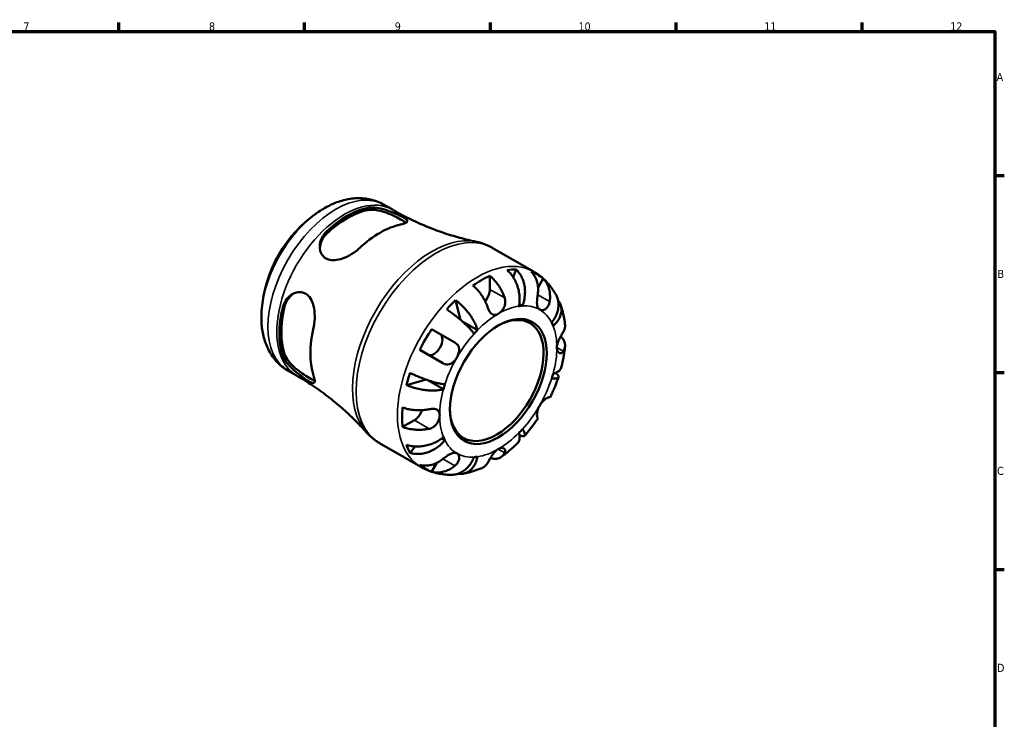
# Model space of a CAD drawing. Header units: millimetres. Extents: x 0 to 907, y 0 to 594.
# Tile 4 of 4: x 453 to 825, y 315 to 578. Entities that reach past the tile are written whole.
import ezdxf

# ---------------------------------------------------------------- set-up
doc = ezdxf.new("R2010")
doc.units = ezdxf.units.MM
for name, color, linetype, lineweight in [('Border (ANSI)', 7, 'Continuous', 70), ('Visible (ANSI)', 7, 'Continuous', 50), ('Visible Narrow (ANSI)', 7, 'Continuous', 35)]:
    doc.layers.add(name, color=color, linetype=linetype, lineweight=lineweight)
doc.styles.add('Note Text (ANSI)', font='tahoma.ttf')

# ---------------------------------------------------------------- blocks, each defined once
blk = doc.blocks.new('Borders Default Border')
at = {"layer": 'Border (ANSI)'}
for p, q in [((490.58, 574), (490.58, 577.45)), ((560.67, 574), (560.67, 577.45)), ((630.75, 574), (630.75, 577.45)), ((700.83, 574), (700.83, 577.45)), ((770.92, 574), (770.92, 577.45)), ((821, 519.75), (824.45, 519.75)), ((821, 445.5), (824.45, 445.5)), ((821, 371.25), (824.45, 371.25))]:
    blk.add_line(p, q, dxfattribs=at)
at = {"layer": 'Border (ANSI)', "flags": 128}
blk.add_lwpolyline([(20, 20), (20, 574), (821, 574), (821, 20), (20, 20)], dxfattribs=at)
at = {"layer": 'Border (ANSI)', "attachment_point": 7, "style": 'Note Text (ANSI)'}
for s, insert, char_height in [('7', (454.6, 574.4), 3.05), ('8', (524.63, 574.33), 3.05), ('9', (594.7, 574.34), 3.05), ('10', (663.96, 574.34), 3.048), ('11', (734.04, 574.4), 3.048), ('12', (804.13, 574.4), 3.048), ('A', (821.63, 555.35), 3.05), ('B', (821.99, 481.1), 3.05), ('C', (821.8, 406.8), 3.05), ('D', (821.81, 332.6), 3.05)]:
    blk.add_mtext(s, dxfattribs=dict(at, insert=insert, char_height=char_height))

msp = doc.modelspace()

# ---------------------------------------------------------------- linework, layer by layer
at = {"layer": 'Visible (ANSI)'}
for p, q in [((590.485, 508.759), (593.8, 506.845)), ((631.414, 492.49), (647.016, 483.483)), ((640.435, 484.345), (639.297, 481.458)), ((630.539, 481.914), (630.539, 476.785)), ((650.623, 480.86), (648.718, 477.56)), ((617.598, 472.748), (619.512, 465.306)), ((642.826, 470.589), (641.652, 471.267)), ((625.922, 461.455), (620.037, 464.852)), ((608.59, 461.789), (617.341, 456.737)), ((612.841, 448.942), (604.09, 453.995)), ((554.36, 446.189), (557.675, 444.275)), ((606.505, 442.777), (599.103, 440.714)), ((613.045, 439.152), (607.161, 442.549)), ((653.091, 436.096), (653.249, 436.005)), ((602.078, 427.489), (597.635, 424.924)), ((648.749, 428.211), (648.591, 428.302)), ((613.587, 419.946), (612.413, 420.623)), ((588.914, 418.878), (604.516, 409.87)), ((602.41, 417.568), (600.478, 415.138)), ((610.496, 411.358), (608.59, 408.058))]:
    msp.add_line(p, q, dxfattribs=at)
msp.add_arc((593.555, 465.273), 49.198, 124.07672, 175.92328, dxfattribs=at)
for centre, major_axis, start_param, end_param in [((576.754, 474.974), (18.065, 31.29), 0.4760371, 1.0947592), ((576.754, 474.974), (17.562, 30.419), 0.4668719, 1.1039244), ((589.128, 467.829), (-18.56, -32.147), 3.6261414, 4.2278403), ((627.357, 445.758), (21.136, 36.609), 0.3325614, 0.4528367), ((627.357, 445.758), (21.136, 36.609), 6.1765316, 6.3898391), ((627.357, 445.758), (21.136, 36.609), 0.6787444, 0.8920519), ((627.357, 474.948), (-2.25, -3.897), 1.2311585, 2.3561945), ((627.357, 445.758), (21.136, 36.609), 1.1179596, 1.2382349), ((576.754, 474.974), (18.065, 31.29), 2.0468334, 2.6655556), ((576.754, 474.974), (17.562, 30.419), 2.0376683, 2.6747207), ((633.12, 442.431), (12.5, 21.651), 2.3730532, 7.0517248), ((633.721, 442.084), (15.625, 27.063), 0.3606936, 0.4247045), ((633.721, 442.084), (15.625, 27.063), 5.8584808, 5.9224917), ((589.128, 467.829), (-18.56, -32.147), 5.1969377, 5.7986366), ((627.357, 445.758), (21.136, 36.609), 1.4641426, 1.6774501), ((633.721, 442.084), (-15.625, -27.063), 4.2876844, 4.3516954), ((609.482, 456.078), (2.25, 3.897), 3.1415927, 6.2831853), ((627.357, 445.758), (21.136, 36.609), 1.9033577, 2.0236331), ((633.721, 442.084), (15.625, 27.063), 5.0730826, 5.1370935), ((633.721, 442.084), (-15.625, -27.063), 5.0730826, 5.1370935), ((627.357, 445.758), (21.136, 36.609), 2.2495407, 2.4628482), ((602.078, 431.163), (-2.25, -3.897), 0.7853982, 1.9104341), ((633.721, 442.084), (15.625, 27.063), 4.2876844, 4.3516954), ((633.721, 442.084), (-15.625, -27.063), 5.8584808, 5.9224917), ((627.357, 445.758), (-21.136, -36.609), 5.8303486, 5.9506239), ((633.721, 442.084), (-15.625, -27.063), 0.3606936, 0.4247045), ((627.357, 445.758), (-21.136, -36.609), 6.1765316, 6.3898391)]:
    msp.add_ellipse(centre, major_axis=major_axis, ratio=0.5773503, start_param=start_param, end_param=end_param, dxfattribs=at)
msp.add_ellipse((633.721, 442.084), major_axis=(12.925, 22.387), ratio=0.5773503, dxfattribs=at)
for points, knots in [([(590.485, 508.759), (588.943, 509.65), (587.266, 510.301), (583.837, 511.096), (582.088, 511.242), (578.647, 511.112), (576.953, 510.837), (573.66, 509.959), (572.058, 509.355), (568.952, 507.88), (567.446, 507.008), (565.99, 506.023)], [5.49778714, 5.49778714, 5.49778714, 5.49778714, 5.67199084, 5.67199084, 5.84619453, 5.84619453, 6.02039822, 6.02039822, 6.19460191, 6.19460191, 6.36880561, 6.36880561, 6.36880561, 6.36880561]), ([(584.532, 507.564), (584.842, 507.629), (585.174, 507.672), (586.451, 507.754), (587.497, 507.664), (589.754, 507.232), (590.972, 506.879), (593.089, 506.131), (593.986, 505.771), (595.5, 505.115), (596.121, 504.828), (597.254, 504.272), (597.747, 504.012), (598.69, 503.459), (599.06, 503.191), (599.535, 502.647), (599.534, 502.391), (599.039, 501.929), (598.576, 501.719), (597.604, 501.432), (597.273, 501.348), (596.906, 501.267)], [-3.0826184, -3.0826184, -3.0826184, -3.0826184, -2.9440353, -2.9440353, -2.5774876, -2.5774876, -2.1926617, -2.1926617, -1.9015744, -1.9015744, -1.6716373, -1.6716373, -1.4352538, -1.4352538, -1.1208186, -1.1208186, -0.7154614, -0.7154614, -0.3359745, -0.3359745, -0.1721285, -0.1721285, -0.1721285, -0.1721285]), ([(584.532, 506.701), (585.344, 506.861), (586.362, 506.872), (588.571, 506.577), (589.762, 506.274), (591.921, 505.558), (593.042, 505.107), (595.142, 504.144), (596.122, 503.634), (597.691, 502.728), (598.355, 502.289), (598.809, 501.897), (598.825, 501.883), (598.841, 501.869)], [1.3355002, 1.3355002, 1.3355002, 1.3355002, 1.6984402, 1.6984402, 2.0613801, 2.0613801, 2.3942485, 2.3942485, 2.7271169, 2.7271169, 3.0599853, 3.0599853, 3.072371, 3.072371, 3.072371, 3.072371]), ([(593.8, 506.845), (595.854, 505.66), (597.947, 504.541), (602.177, 502.456), (604.314, 501.489), (608.596, 499.715), (610.741, 498.908), (615.005, 497.456), (617.123, 496.811), (621.299, 495.678), (623.356, 495.19), (625.369, 494.777)], [5.49778714, 5.49778714, 5.49778714, 5.49778714, 5.53569553, 5.53569553, 5.57360391, 5.57360391, 5.61151229, 5.61151229, 5.64942067, 5.64942067, 5.68732905, 5.68732905, 5.68732905, 5.68732905]), ([(581.35, 492.286), (580.963, 491.924), (580.544, 491.571), (579.1, 490.464), (577.985, 489.771), (575.741, 488.67), (574.612, 488.248), (572.528, 487.786), (571.568, 487.708), (570.01, 487.901), (569.395, 488.087), (568.322, 488.667), (567.873, 489.044), (567.052, 490.073), (566.741, 490.754), (566.345, 492.457), (566.365, 493.509), (566.86, 495.602), (567.351, 496.643), (568.334, 497.926), (568.641, 498.266), (568.976, 498.583)], [-3.1118075, -3.1118075, -3.1118075, -3.1118075, -2.9389058, -2.9389058, -2.5509472, -2.5509472, -2.1848779, -2.1848779, -1.8629448, -1.8629448, -1.6240034, -1.6240034, -1.3952847, -1.3952847, -1.1098375, -1.1098375, -0.735491, -0.735491, -0.3488465, -0.3488465, -0.1988962, -0.1988962, -0.1988962, -0.1988962]), ([(566.431, 492.419), (566.489, 493.245), (566.691, 494.109), (567.482, 495.971), (568.163, 496.941), (568.976, 497.72)], [0.74204921, 0.74204921, 0.74204921, 0.74204921, 1.02867671, 1.02867671, 1.39161666, 1.39161666, 1.39161666, 1.39161666]), ([(631.414, 492.49), (631.038, 492.707), (630.655, 492.912), (629.877, 493.296), (629.481, 493.475), (628.681, 493.806), (628.275, 493.959), (627.456, 494.238), (627.043, 494.364), (626.21, 494.59), (625.79, 494.69), (625.369, 494.777)], [5.49778714, 5.49778714, 5.49778714, 5.49778714, 5.53569553, 5.53569553, 5.57360391, 5.57360391, 5.61151229, 5.61151229, 5.64942067, 5.64942067, 5.68732905, 5.68732905, 5.68732905, 5.68732905]), ([(641.519, 470.46), (641.643, 471.084), (641.73, 471.793), (641.785, 473.249), (641.753, 473.995), (641.605, 475.364), (641.474, 476.112), (641.103, 477.584), (640.861, 478.307), (640.341, 479.587), (640.014, 480.262), (639.273, 481.528), (638.859, 482.119), (638.058, 483.104), (637.599, 483.59), (637.115, 484.016)], [5.0161165, 5.0161165, 5.0161165, 5.0161165, 5.2257877, 5.2257877, 5.4354588, 5.4354588, 5.6443437, 5.6443437, 5.8532286, 5.8532286, 6.0615671, 6.0615671, 6.2699056, 6.2699056, 6.472482, 6.472482, 6.472482, 6.472482]), ([(640.435, 484.345), (640.892, 483.916), (641.31, 483.426), (642.016, 482.432), (642.366, 481.834), (642.953, 480.553), (643.191, 479.87), (643.533, 478.572), (643.667, 477.838), (643.809, 476.344), (643.817, 475.583), (643.731, 474.191), (643.629, 473.432), (643.302, 471.949), (643.077, 471.226), (642.826, 470.589)], [0.2134337, 0.2134337, 0.2134337, 0.2134337, 0.41601, 0.41601, 0.6243485, 0.6243485, 0.832687, 0.832687, 1.0415719, 1.0415719, 1.2504568, 1.2504568, 1.4601279, 1.4601279, 1.6697991, 1.6697991, 1.6697991, 1.6697991]), ([(648.591, 474.779), (648.676, 475.307), (648.731, 475.863), (648.764, 477.133), (648.712, 477.842), (648.51, 479.098), (648.342, 479.76), (647.874, 481.004), (647.575, 481.586), (646.944, 482.557), (646.558, 483.036), (646.123, 483.458)], [5.50227189, 5.50227189, 5.50227189, 5.50227189, 5.66172607, 5.66172607, 5.87111315, 5.87111315, 6.07951382, 6.07951382, 6.28791448, 6.28791448, 6.49007585, 6.49007585, 6.49007585, 6.49007585]), ([(655.492, 474.736), (655.104, 475.436), (654.681, 476.121), (653.76, 477.454), (653.263, 478.102), (652.196, 479.346), (651.626, 479.943), (650.417, 481.075), (649.778, 481.61), (648.439, 482.605), (647.74, 483.065), (647.016, 483.483)], [5.16365593, 5.16365593, 5.16365593, 5.16365593, 5.23048217, 5.23048217, 5.29730842, 5.29730842, 5.36413466, 5.36413466, 5.4309609, 5.4309609, 5.49778714, 5.49778714, 5.49778714, 5.49778714]), ([(630.539, 481.914), (631.048, 481.5), (631.545, 481.032), (632.438, 480.087), (632.915, 479.522), (633.804, 478.32), (634.217, 477.682), (634.912, 476.475), (635.258, 475.795), (635.783, 474.58), (635.983, 474.05), (636.148, 473.546)], [0.21343841, 0.21343841, 0.21343841, 0.21343841, 0.41559978, 0.41559978, 0.62400044, 0.62400044, 0.8324011, 0.8324011, 1.04178819, 1.04178819, 1.20124236, 1.20124236, 1.20124236, 1.20124236]), ([(650.623, 480.86), (651.058, 480.438), (651.444, 479.959), (652.075, 478.988), (652.374, 478.406), (652.842, 477.162), (653.01, 476.5), (653.212, 475.244), (653.264, 474.535), (653.231, 473.265), (653.176, 472.709), (653.091, 472.181)], [0.21343841, 0.21343841, 0.21343841, 0.21343841, 0.41559978, 0.41559978, 0.62400044, 0.62400044, 0.8324011, 0.8324011, 1.04178819, 1.04178819, 1.20124236, 1.20124236, 1.20124236, 1.20124236]), ([(552.418, 469.905), (552.517, 470.32), (552.646, 470.723), (553.214, 472.14), (553.815, 473.052), (555.317, 474.57), (556.232, 475.16), (557.938, 475.732), (558.698, 475.824), (560.024, 475.658), (560.583, 475.471), (561.631, 474.859), (562.102, 474.436), (563.052, 473.232), (563.47, 472.396), (564.179, 470.291), (564.4, 468.969), (564.553, 466.365), (564.502, 465.083), (564.265, 463.337), (564.173, 462.826), (564.059, 462.337)], [-3.0826184, -3.0826184, -3.0826184, -3.0826184, -2.9440353, -2.9440353, -2.5774876, -2.5774876, -2.1926617, -2.1926617, -1.9015744, -1.9015744, -1.6716373, -1.6716373, -1.4352538, -1.4352538, -1.1208186, -1.1208186, -0.7154614, -0.7154614, -0.3359745, -0.3359745, -0.1721285, -0.1721285, -0.1721285, -0.1721285]), ([(629.784, 469.872), (629.619, 470.376), (629.419, 470.906), (628.894, 472.121), (628.549, 472.801), (627.853, 474.008), (627.441, 474.645), (626.551, 475.848), (626.074, 476.413), (625.181, 477.358), (624.684, 477.826), (624.175, 478.24)], [5.50227189, 5.50227189, 5.50227189, 5.50227189, 5.66172607, 5.66172607, 5.87111315, 5.87111315, 6.07951382, 6.07951382, 6.28791448, 6.28791448, 6.49007585, 6.49007585, 6.49007585, 6.49007585]), ([(553.166, 470.337), (553.434, 471.429), (553.933, 472.504), (555.15, 474.121), (555.798, 474.727), (556.484, 475.191)], [1.33550259, 1.33550259, 1.33550259, 1.33550259, 1.69844254, 1.69844254, 1.98507004, 1.98507004, 1.98507004, 1.98507004]), ([(617.598, 472.748), (618.134, 472.352), (618.672, 471.912), (619.659, 471.034), (620.199, 470.515), (621.238, 469.421), (621.737, 468.847), (622.606, 467.768), (623.056, 467.165), (623.875, 465.951), (624.245, 465.341), (624.85, 464.236), (625.14, 463.639), (625.615, 462.489), (625.798, 461.936), (625.922, 461.455)], [0.2134337, 0.2134337, 0.2134337, 0.2134337, 0.41601, 0.41601, 0.6243485, 0.6243485, 0.832687, 0.832687, 1.0415719, 1.0415719, 1.2504568, 1.2504568, 1.4601279, 1.4601279, 1.6697991, 1.6697991, 1.6697991, 1.6697991]), ([(636.148, 473.546), (636.217, 473.336), (636.271, 473.12), (636.349, 472.681), (636.372, 472.46), (636.387, 471.956), (636.37, 471.674), (636.25, 470.889), (636.092, 470.4), (635.62, 469.438), (635.301, 468.984), (634.56, 468.178), (634.142, 467.842), (633.721, 467.599)], [-0.72877811, -0.72877811, -0.72877811, -0.72877811, -0.65864576, -0.65864576, -0.58948737, -0.58948737, -0.50282865, -0.50282865, -0.34782332, -0.34782332, -0.17870564, -0.17870564, 0, 0, 0, 0]), ([(649.346, 469.147), (649.175, 469.245), (649.025, 469.377), (648.759, 469.714), (648.648, 469.922), (648.445, 470.485), (648.375, 470.862), (648.311, 471.683), (648.313, 472.115), (648.355, 472.884), (648.384, 473.206), (648.454, 473.841), (648.495, 474.152), (648.557, 474.566), (648.574, 474.673), (648.591, 474.779)], [0, 0, 0, 0, 0.10230486, 0.10230486, 0.2116531, 0.2116531, 0.35868741, 0.35868741, 0.49861539, 0.49861539, 0.59613895, 0.59613895, 0.69034298, 0.69034298, 0.72355027, 0.72355027, 0.72355027, 0.72355027]), ([(653.091, 472.181), (653.07, 472.047), (653.044, 471.916), (652.944, 471.496), (652.852, 471.217), (652.615, 470.676), (652.469, 470.418), (652.063, 469.857), (651.787, 469.587), (651.128, 469.136), (650.746, 468.992), (649.998, 468.907), (649.643, 468.975), (649.346, 469.147)], [-0.72474413, -0.72474413, -0.72474413, -0.72474413, -0.68292689, -0.68292689, -0.58946764, -0.58946764, -0.49014387, -0.49014387, -0.34933517, -0.34933517, -0.17856496, -0.17856496, 0, 0, 0, 0]), ([(653.855, 464.222), (654.28, 464.757), (654.697, 465.37), (655.398, 466.637), (655.683, 467.29), (656.092, 468.496), (656.254, 469.159), (656.428, 470.47), (656.441, 471.119), (656.346, 472.275), (656.23, 472.887), (655.896, 473.917), (655.706, 474.348), (655.492, 474.736)], [5.0161165, 5.0161165, 5.0161165, 5.0161165, 5.2257877, 5.2257877, 5.4354588, 5.4354588, 5.6443437, 5.6443437, 5.8532286, 5.8532286, 6.0615671, 6.0615671, 6.2233863, 6.2233863, 6.2233863, 6.2233863]), ([(656.259, 472.637), (656.396, 472.467), (656.519, 472.295), (656.9, 471.703), (657.135, 471.216), (657.448, 470.197), (657.526, 469.665), (657.547, 468.674), (657.491, 468.122), (657.221, 467.021), (657.008, 466.471), (656.502, 465.48), (656.162, 464.948), (655.348, 463.93), (654.874, 463.445), (654.396, 463.026)], [0.3319439, 0.3319439, 0.3319439, 0.3319439, 0.41601, 0.41601, 0.6243485, 0.6243485, 0.832687, 0.832687, 1.0415719, 1.0415719, 1.2504568, 1.2504568, 1.4601279, 1.4601279, 1.6697991, 1.6697991, 1.6697991, 1.6697991]), ([(544.482, 468.771), (544.357, 467.017), (544.355, 465.277), (544.631, 461.849), (544.909, 460.16), (545.795, 456.869), (546.404, 455.265), (548.011, 452.22), (549.012, 450.778), (551.415, 448.206), (552.818, 447.079), (554.36, 446.189)], [1.48517603, 1.48517603, 1.48517603, 1.48517603, 1.65937972, 1.65937972, 1.83358341, 1.83358341, 2.00778711, 2.00778711, 2.1819908, 2.1819908, 2.35619449, 2.35619449, 2.35619449, 2.35619449]), ([(624.615, 460.076), (624.365, 460.422), (624.042, 460.829), (623.296, 461.692), (622.872, 462.149), (622.033, 463.006), (621.54, 463.486), (620.491, 464.457), (619.935, 464.948), (618.887, 465.838), (618.299, 466.318), (617.106, 467.25), (616.503, 467.701), (615.42, 468.478), (614.842, 468.876), (614.279, 469.244)], [5.0161165, 5.0161165, 5.0161165, 5.0161165, 5.2257877, 5.2257877, 5.4354588, 5.4354588, 5.6443437, 5.6443437, 5.8532286, 5.8532286, 6.0615671, 6.0615671, 6.2699056, 6.2699056, 6.472482, 6.472482, 6.472482, 6.472482]), ([(633.721, 467.599), (633.425, 467.428), (633.131, 467.306), (632.498, 467.152), (632.168, 467.148), (631.573, 467.302), (631.31, 467.446), (630.852, 467.843), (630.658, 468.076), (630.367, 468.525), (630.262, 468.714), (630.077, 469.097), (629.995, 469.289), (629.872, 469.614), (629.827, 469.742), (629.784, 469.872)], [0, 0, 0, 0, 0.1255823, 0.1255823, 0.27758688, 0.27758688, 0.41565829, 0.41565829, 0.53558864, 0.53558864, 0.6106285, 0.6106285, 0.67830711, 0.67830711, 0.7205994, 0.7205994, 0.7205994, 0.7205994]), ([(658.909, 463.417), (658.855, 463.932), (658.79, 464.445), (658.637, 465.468), (658.548, 465.978), (658.347, 466.993), (658.235, 467.499), (657.984, 468.504), (657.846, 469.005), (657.542, 469.999), (657.377, 470.493), (657.198, 470.984)], [4.82599837, 4.82599837, 4.82599837, 4.82599837, 4.87035092, 4.87035092, 4.91470347, 4.91470347, 4.95905602, 4.95905602, 5.00340857, 5.00340857, 5.04776112, 5.04776112, 5.04776112, 5.04776112]), ([(655.818, 454.842), (655.818, 455.169), (655.856, 455.516), (656.01, 456.274), (656.133, 456.681), (656.488, 457.627), (656.737, 458.155), (657.171, 458.984), (657.345, 459.294), (657.643, 459.807), (657.768, 460.015), (658.009, 460.411), (658.124, 460.596), (658.234, 460.771), (658.24, 460.78), (658.245, 460.788)], [-3.12621297, -3.12621297, -3.12621297, -3.12621297, -3.00592131, -3.00592131, -2.87295675, -2.87295675, -2.69789372, -2.69789372, -2.58338701, -2.58338701, -2.49547573, -2.49547573, -2.40310236, -2.40310236, -2.39831682, -2.39831682, -2.39831682, -2.39831682]), ([(658.245, 460.788), (658.434, 461.088), (658.594, 461.411), (658.858, 462.17), (658.928, 462.61), (658.93, 463.144), (658.923, 463.279), (658.908, 463.417)], [5.50227189, 5.50227189, 5.50227189, 5.50227189, 5.66172607, 5.66172607, 5.87111315, 5.87111315, 5.93939248, 5.93939248, 5.93939248, 5.93939248]), ([(617.341, 456.737), (617.446, 456.676), (617.547, 456.612), (617.861, 456.39), (618.056, 456.217), (618.407, 455.821), (618.557, 455.597), (618.839, 455.008), (618.935, 454.631), (618.997, 453.742), (618.93, 453.229), (618.63, 452.164), (618.393, 451.62), (618.096, 451.105)], [-0.72474413, -0.72474413, -0.72474413, -0.72474413, -0.68292689, -0.68292689, -0.58946764, -0.58946764, -0.49014387, -0.49014387, -0.34933517, -0.34933517, -0.17856496, -0.17856496, 0, 0, 0, 0]), ([(657.238, 459.099), (657.573, 458.788), (657.857, 458.463), (658.345, 457.781), (658.571, 457.361), (658.864, 456.503), (658.931, 456.065), (658.928, 455.261), (658.858, 454.821), (658.594, 454.062), (658.434, 453.739), (658.245, 453.44)], [0.2406818, 0.2406818, 0.2406818, 0.2406818, 0.41559978, 0.41559978, 0.62400044, 0.62400044, 0.8324011, 0.8324011, 1.04178819, 1.04178819, 1.20124236, 1.20124236, 1.20124236, 1.20124236]), ([(658.245, 453.44), (658.187, 453.347), (658.125, 453.262), (657.952, 453.054), (657.836, 452.948), (657.578, 452.778), (657.435, 452.721), (657.073, 452.666), (656.854, 452.714), (656.414, 452.985), (656.206, 453.238), (655.902, 453.923), (655.818, 454.356), (655.818, 454.842)], [-0.71968867, -0.71968867, -0.71968867, -0.71968867, -0.66913349, -0.66913349, -0.58448293, -0.58448293, -0.49008499, -0.49008499, -0.34765985, -0.34765985, -0.17827673, -0.17827673, 0, 0, 0, 0]), ([(657.475, 447.322), (657.614, 447.854), (657.744, 448.386), (657.989, 449.452), (658.102, 449.985), (658.312, 451.052), (658.409, 451.585), (658.584, 452.652), (658.662, 453.186), (658.801, 454.252), (658.862, 454.785), (658.912, 455.317)], [4.37130058, 4.37130058, 4.37130058, 4.37130058, 4.41625966, 4.41625966, 4.46121874, 4.46121874, 4.50617782, 4.50617782, 4.5511369, 4.5511369, 4.59609598, 4.59609598, 4.59609598, 4.59609598]), ([(564.059, 444.374), (564.179, 443.997), (564.275, 443.652), (564.512, 442.649), (564.555, 442.145), (564.386, 441.545), (564.187, 441.425), (563.545, 441.519), (563.132, 441.694), (562.186, 442.222), (561.718, 442.514), (560.679, 443.207), (560.128, 443.593), (558.826, 444.553), (558.081, 445.133), (556.408, 446.548), (555.507, 447.397), (553.942, 449.153), (553.287, 450.061), (552.667, 451.282), (552.525, 451.617), (552.418, 451.942)], [-3.1118075, -3.1118075, -3.1118075, -3.1118075, -2.9389058, -2.9389058, -2.5509472, -2.5509472, -2.1848779, -2.1848779, -1.8629448, -1.8629448, -1.6240034, -1.6240034, -1.3952847, -1.3952847, -1.1098375, -1.1098375, -0.735491, -0.735491, -0.3488465, -0.3488465, -0.1988962, -0.1988962, -0.1988962, -0.1988962]), ([(564.505, 442.397), (564.485, 442.404), (564.465, 442.411), (563.898, 442.609), (563.187, 442.964), (562.402, 443.417), (561.617, 443.87), (560.686, 444.464), (558.801, 445.801), (557.851, 446.547), (556.151, 448.058), (555.293, 448.938), (553.933, 450.703), (553.434, 451.59), (553.166, 452.374)], [-0.3452541, -0.3452541, -0.3452541, -0.3452541, -0.3328684, -0.3328684, 0, 0, 0, 0.3328684, 0.3328684, 0.6657368, 0.6657368, 1.0286767, 1.0286767, 1.3916167, 1.3916167, 1.3916167, 1.3916167]), ([(618.096, 451.105), (617.925, 450.81), (617.736, 450.526), (617.311, 449.978), (617.075, 449.717), (616.486, 449.178), (616.125, 448.928), (615.382, 448.588), (615.009, 448.494), (614.364, 448.462), (614.1, 448.486), (613.584, 448.602), (613.336, 448.691), (613.009, 448.85), (612.924, 448.894), (612.841, 448.942)], [0, 0, 0, 0, 0.10230486, 0.10230486, 0.2116531, 0.2116531, 0.35868741, 0.35868741, 0.49861539, 0.49861539, 0.59613895, 0.59613895, 0.69034298, 0.69034298, 0.72355027, 0.72355027, 0.72355027, 0.72355027]), ([(654.396, 445.016), (654.874, 445.149), (655.348, 445.323), (656.162, 445.729), (656.502, 445.961), (657.008, 446.425), (657.221, 446.699), (657.406, 447.099), (657.445, 447.211), (657.474, 447.322)], [5.01611651, 5.01611651, 5.01611651, 5.01611651, 5.22578768, 5.22578768, 5.43545884, 5.43545884, 5.64434374, 5.64434374, 5.72182144, 5.72182144, 5.72182144, 5.72182144]), ([(583.911, 422.97), (582.547, 424.506), (581.096, 426.044), (578.027, 429.094), (576.409, 430.606), (573.02, 433.572), (571.248, 435.027), (567.57, 437.848), (565.665, 439.215), (561.744, 441.836), (559.729, 443.089), (557.675, 444.275)], [2.16665258, 2.16665258, 2.16665258, 2.16665258, 2.20456096, 2.20456096, 2.24246935, 2.24246935, 2.28037773, 2.28037773, 2.31828611, 2.31828611, 2.35619449, 2.35619449, 2.35619449, 2.35619449]), ([(600.478, 445.341), (601.078, 445.037), (601.712, 444.736), (602.926, 444.186), (603.618, 443.889), (605.022, 443.322), (605.732, 443.053), (607.027, 442.59), (607.73, 442.354), (609.095, 441.931), (609.757, 441.744), (610.92, 441.446), (611.527, 441.307), (612.647, 441.093), (613.161, 441.017), (613.587, 440.973)], [0.2134337, 0.2134337, 0.2134337, 0.2134337, 0.41601, 0.41601, 0.6243485, 0.6243485, 0.832687, 0.832687, 1.0415719, 1.0415719, 1.2504568, 1.2504568, 1.4601279, 1.4601279, 1.6697991, 1.6697991, 1.6697991, 1.6697991]), ([(653.249, 436.005), (653.494, 436.506), (653.732, 437.01), (654.194, 438.022), (654.419, 438.531), (654.853, 439.553), (655.063, 440.066), (655.469, 441.095), (655.665, 441.612), (656.042, 442.648), (656.223, 443.168), (656.396, 443.689)], [4.0463972, 4.0463972, 4.0463972, 4.0463972, 4.09081898, 4.09081898, 4.13524076, 4.13524076, 4.17966254, 4.17966254, 4.22408432, 4.22408432, 4.2685061, 4.2685061, 4.2685061, 4.2685061]), ([(655.346, 445.34), (655.62, 445.107), (655.863, 444.868), (656.23, 444.419), (656.346, 444.211), (656.441, 443.871), (656.428, 443.709), (656.254, 443.444), (656.092, 443.342), (655.683, 443.205), (655.398, 443.158), (654.697, 443.131), (654.28, 443.151), (653.855, 443.194)], [0.4267756, 0.4267756, 0.4267756, 0.4267756, 0.6243485, 0.6243485, 0.832687, 0.832687, 1.0415719, 1.0415719, 1.2504568, 1.2504568, 1.4601279, 1.4601279, 1.6697991, 1.6697991, 1.6697991, 1.6697991]), ([(613.045, 439.152), (612.567, 439.019), (611.996, 438.901), (610.763, 438.737), (610.101, 438.69), (608.841, 438.661), (608.128, 438.677), (606.667, 438.779), (605.92, 438.867), (604.552, 439.08), (603.804, 439.225), (602.338, 439.578), (601.618, 439.786), (600.365, 440.202), (599.714, 440.448), (599.103, 440.714)], [5.0161165, 5.0161165, 5.0161165, 5.0161165, 5.2257877, 5.2257877, 5.4354588, 5.4354588, 5.6443437, 5.6443437, 5.8532286, 5.8532286, 6.0615671, 6.0615671, 6.2699056, 6.2699056, 6.472482, 6.472482, 6.472482, 6.472482]), ([(649.346, 433.063), (649.516, 433.358), (649.706, 433.641), (650.127, 434.191), (650.36, 434.454), (650.918, 435.01), (651.245, 435.28), (651.847, 435.702), (652.117, 435.855), (652.51, 436.033), (652.649, 436.081), (652.877, 436.131), (652.966, 436.134), (653.054, 436.114), (653.074, 436.106), (653.091, 436.096)], [0, 0, 0, 0, 0.10230486, 0.10230486, 0.2116531, 0.2116531, 0.35868741, 0.35868741, 0.49861539, 0.49861539, 0.59613895, 0.59613895, 0.69034298, 0.69034298, 0.72355027, 0.72355027, 0.72355027, 0.72355027]), ([(597.635, 432.273), (598.249, 432.039), (598.903, 431.843), (600.168, 431.541), (600.895, 431.411), (602.381, 431.242), (603.14, 431.203), (604.533, 431.204), (605.295, 431.245), (606.609, 431.398), (607.168, 431.49), (607.687, 431.599)], [0.21343841, 0.21343841, 0.21343841, 0.21343841, 0.41559978, 0.41559978, 0.62400044, 0.62400044, 0.8324011, 0.8324011, 1.04178819, 1.04178819, 1.20124236, 1.20124236, 1.20124236, 1.20124236]), ([(607.687, 431.599), (607.848, 431.632), (608.007, 431.662), (608.428, 431.726), (608.685, 431.751), (609.207, 431.769), (609.467, 431.758), (610.076, 431.67), (610.394, 431.565), (610.977, 431.211), (611.213, 430.942), (611.542, 430.243), (611.624, 429.811), (611.624, 429.326)], [-0.71968867, -0.71968867, -0.71968867, -0.71968867, -0.66913349, -0.66913349, -0.58448293, -0.58448293, -0.49008499, -0.49008499, -0.34765985, -0.34765985, -0.17827673, -0.17827673, 0, 0, 0, 0]), ([(648.591, 428.302), (648.57, 428.315), (648.549, 428.333), (648.484, 428.41), (648.444, 428.493), (648.376, 428.727), (648.349, 428.88), (648.311, 429.327), (648.313, 429.647), (648.394, 430.455), (648.489, 430.951), (648.814, 432.002), (649.048, 432.547), (649.346, 433.063)], [-0.72474413, -0.72474413, -0.72474413, -0.72474413, -0.68292689, -0.68292689, -0.58946764, -0.58946764, -0.49014387, -0.49014387, -0.34933517, -0.34933517, -0.17856496, -0.17856496, 0, 0, 0, 0]), ([(611.624, 429.326), (611.624, 428.999), (611.586, 428.651), (611.426, 427.897), (611.295, 427.494), (610.881, 426.582), (610.566, 426.093), (609.915, 425.389), (609.629, 425.143), (609.079, 424.776), (608.829, 424.64), (608.297, 424.412), (608.016, 424.323), (607.717, 424.257), (607.702, 424.253), (607.687, 424.25)], [-3.12621297, -3.12621297, -3.12621297, -3.12621297, -3.00592131, -3.00592131, -2.87295675, -2.87295675, -2.69789372, -2.69789372, -2.58338701, -2.58338701, -2.49547573, -2.49547573, -2.40310236, -2.40310236, -2.39831682, -2.39831682, -2.39831682, -2.39831682]), ([(643.668, 421.644), (644.033, 422.054), (644.392, 422.471), (645.102, 423.315), (645.451, 423.743), (646.14, 424.609), (646.479, 425.048), (647.146, 425.935), (647.475, 426.384), (648.12, 427.29), (648.437, 427.749), (648.749, 428.211)], [3.58547553, 3.58547553, 3.58547553, 3.58547553, 3.62989731, 3.62989731, 3.67431909, 3.67431909, 3.71874088, 3.71874088, 3.76316266, 3.76316266, 3.80758444, 3.80758444, 3.80758444, 3.80758444]), ([(607.687, 424.25), (607.168, 424.141), (606.609, 424.049), (605.295, 423.897), (604.533, 423.856), (603.14, 423.854), (602.381, 423.893), (600.895, 424.062), (600.168, 424.193), (598.903, 424.494), (598.249, 424.691), (597.635, 424.924)], [5.50227189, 5.50227189, 5.50227189, 5.50227189, 5.66172607, 5.66172607, 5.87111315, 5.87111315, 6.07951382, 6.07951382, 6.28791448, 6.28791448, 6.49007585, 6.49007585, 6.49007585, 6.49007585]), ([(642.826, 424.092), (643.077, 423.745), (643.302, 423.394), (643.629, 422.773), (643.731, 422.503), (643.817, 422.08), (643.809, 421.889), (643.667, 421.606), (643.533, 421.514), (643.191, 421.426), (642.953, 421.422), (642.381, 421.515), (642.052, 421.607), (641.714, 421.727)], [5.0161165, 5.0161165, 5.0161165, 5.0161165, 5.2257877, 5.2257877, 5.4354588, 5.4354588, 5.6443437, 5.6443437, 5.8532286, 5.8532286, 6.0615671, 6.0615671, 6.25914, 6.25914, 6.25914, 6.25914]), ([(583.911, 422.97), (584.197, 422.649), (584.493, 422.335), (585.105, 421.727), (585.421, 421.432), (586.072, 420.862), (586.407, 420.587), (587.095, 420.06), (587.448, 419.807), (588.169, 419.324), (588.538, 419.095), (588.914, 418.878)], [2.16665258, 2.16665258, 2.16665258, 2.16665258, 2.20456096, 2.20456096, 2.24246935, 2.24246935, 2.28037773, 2.28037773, 2.31828611, 2.31828611, 2.35619449, 2.35619449, 2.35619449, 2.35619449]), ([(599.103, 418.178), (599.714, 417.972), (600.365, 417.817), (601.618, 417.616), (602.338, 417.553), (603.804, 417.544), (604.552, 417.599), (605.92, 417.788), (606.667, 417.941), (608.128, 418.354), (608.841, 418.616), (610.101, 419.172), (610.763, 419.517), (611.996, 420.293), (612.567, 420.723), (613.045, 421.142)], [0.2134337, 0.2134337, 0.2134337, 0.2134337, 0.41601, 0.41601, 0.6243485, 0.6243485, 0.832687, 0.832687, 1.0415719, 1.0415719, 1.2504568, 1.2504568, 1.4601279, 1.4601279, 1.6697991, 1.6697991, 1.6697991, 1.6697991]), ([(613.587, 419.946), (613.161, 419.41), (612.647, 418.853), (611.527, 417.829), (610.92, 417.361), (609.757, 416.591), (609.095, 416.217), (607.73, 415.592), (607.027, 415.342), (605.732, 414.989), (605.022, 414.853), (603.618, 414.722), (602.926, 414.726), (601.712, 414.84), (601.078, 414.957), (600.478, 415.138)], [5.0161165, 5.0161165, 5.0161165, 5.0161165, 5.2257877, 5.2257877, 5.4354588, 5.4354588, 5.6443437, 5.6443437, 5.8532286, 5.8532286, 6.0615671, 6.0615671, 6.2699056, 6.2699056, 6.472482, 6.472482, 6.472482, 6.472482]), ([(641.061, 418.893), (641.143, 418.974), (641.22, 419.064), (641.474, 419.424), (641.605, 419.745), (641.753, 420.415), (641.785, 420.826), (641.73, 421.734), (641.643, 422.232), (641.519, 422.713)], [0.96409418, 0.96409418, 0.96409418, 0.96409418, 1.04157188, 1.04157188, 1.25045677, 1.25045677, 1.46012794, 1.46012794, 1.66979911, 1.66979911, 1.66979911, 1.66979911]), ([(629.784, 411.492), (629.835, 411.59), (629.89, 411.692), (630.045, 411.982), (630.151, 412.177), (630.396, 412.617), (630.536, 412.862), (630.916, 413.5), (631.166, 413.896), (631.765, 414.751), (632.116, 415.193), (632.886, 415.988), (633.3, 416.326), (633.721, 416.568)], [-0.71968867, -0.71968867, -0.71968867, -0.71968867, -0.66913349, -0.66913349, -0.58448293, -0.58448293, -0.49008499, -0.49008499, -0.34765985, -0.34765985, -0.17827673, -0.17827673, 0, 0, 0, 0]), ([(633.721, 416.568), (634.004, 416.732), (634.287, 416.851), (634.859, 417.003), (635.143, 417.025), (635.725, 416.952), (635.992, 416.818), (636.276, 416.481), (636.346, 416.32), (636.389, 416.001), (636.381, 415.853), (636.313, 415.535), (636.25, 415.366), (636.157, 415.185), (636.153, 415.176), (636.148, 415.167)], [-3.12621297, -3.12621297, -3.12621297, -3.12621297, -3.00592131, -3.00592131, -2.87295675, -2.87295675, -2.69789372, -2.69789372, -2.58338701, -2.58338701, -2.49547573, -2.49547573, -2.40310236, -2.40310236, -2.39831682, -2.39831682, -2.39831682, -2.39831682]), ([(634.856, 413.65), (635.292, 413.961), (635.723, 414.279), (636.577, 414.933), (636.999, 415.267), (637.836, 415.952), (638.25, 416.303), (639.069, 417.018), (639.474, 417.383), (640.274, 418.127), (640.67, 418.507), (641.061, 418.893)], [3.25788565, 3.25788565, 3.25788565, 3.25788565, 3.30284473, 3.30284473, 3.34780381, 3.34780381, 3.39276289, 3.39276289, 3.43772197, 3.43772197, 3.48268105, 3.48268105, 3.48268105, 3.48268105]), ([(604.09, 410.656), (604.673, 410.49), (605.281, 410.395), (606.437, 410.334), (607.091, 410.366), (608.403, 410.583), (609.06, 410.768), (610.249, 411.221), (610.889, 411.532), (611.972, 412.195), (612.426, 412.52), (612.841, 412.858)], [0.21343841, 0.21343841, 0.21343841, 0.21343841, 0.41559978, 0.41559978, 0.62400044, 0.62400044, 0.8324011, 0.8324011, 1.04178819, 1.04178819, 1.20124236, 1.20124236, 1.20124236, 1.20124236]), ([(612.841, 412.858), (612.946, 412.943), (613.052, 413.029), (613.401, 413.305), (613.648, 413.494), (614.167, 413.872), (614.436, 414.059), (615.087, 414.478), (615.461, 414.692), (616.262, 415.061), (616.673, 415.188), (617.446, 415.259), (617.798, 415.192), (618.096, 415.02)], [-0.72474413, -0.72474413, -0.72474413, -0.72474413, -0.68292689, -0.68292689, -0.58946764, -0.58946764, -0.49014387, -0.49014387, -0.34933517, -0.34933517, -0.17856496, -0.17856496, 0, 0, 0, 0]), ([(616.329, 406.904), (616.772, 406.912), (617.239, 406.963), (618.299, 407.188), (618.887, 407.394), (619.935, 407.89), (620.491, 408.225), (621.54, 409.032), (622.033, 409.504), (622.872, 410.46), (623.296, 411.034), (624.042, 412.274), (624.365, 412.942), (624.615, 413.578)], [0.4625293, 0.4625293, 0.4625293, 0.4625293, 0.6243485, 0.6243485, 0.832687, 0.832687, 1.0415719, 1.0415719, 1.2504568, 1.2504568, 1.4601279, 1.4601279, 1.6697991, 1.6697991, 1.6697991, 1.6697991]), ([(618.096, 415.02), (618.266, 414.922), (618.417, 414.79), (618.68, 414.455), (618.787, 414.249), (618.96, 413.703), (618.995, 413.347), (618.918, 412.607), (618.813, 412.234), (618.518, 411.611), (618.365, 411.361), (618.007, 410.892), (617.806, 410.673), (617.505, 410.398), (617.424, 410.328), (617.341, 410.26)], [0, 0, 0, 0, 0.10230486, 0.10230486, 0.2116531, 0.2116531, 0.35868741, 0.35868741, 0.49861539, 0.49861539, 0.59613895, 0.59613895, 0.69034298, 0.69034298, 0.72355027, 0.72355027, 0.72355027, 0.72355027]), ([(625.922, 413.708), (625.798, 413.084), (625.615, 412.43), (625.14, 411.216), (624.85, 410.656), (624.245, 409.723), (623.875, 409.263), (623.056, 408.479), (622.606, 408.154), (621.737, 407.677), (621.238, 407.479), (620.199, 407.241), (619.659, 407.2), (618.957, 407.234), (618.746, 407.255), (618.53, 407.288)], [5.0161165, 5.0161165, 5.0161165, 5.0161165, 5.2257877, 5.2257877, 5.4354588, 5.4354588, 5.6443437, 5.6443437, 5.8532286, 5.8532286, 6.0615671, 6.0615671, 6.2699056, 6.2699056, 6.3539718, 6.3539718, 6.3539718, 6.3539718]), ([(636.148, 415.167), (635.983, 414.853), (635.783, 414.554), (635.258, 413.946), (634.912, 413.665), (634.217, 413.26), (633.804, 413.099), (632.915, 412.924), (632.438, 412.91), (631.604, 412.991), (631.18, 413.075), (630.744, 413.209)], [5.50227189, 5.50227189, 5.50227189, 5.50227189, 5.66172607, 5.66172607, 5.87111315, 5.87111315, 6.07951382, 6.07951382, 6.28791448, 6.28791448, 6.46283245, 6.46283245, 6.46283245, 6.46283245]), ([(604.516, 409.87), (605.24, 409.452), (605.988, 409.077), (607.519, 408.415), (608.301, 408.128), (609.886, 407.647), (610.688, 407.452), (612.3, 407.15), (613.109, 407.043), (614.723, 406.913), (615.529, 406.889), (616.329, 406.903)], [2.35619449, 2.35619449, 2.35619449, 2.35619449, 2.42302073, 2.42302073, 2.48984698, 2.48984698, 2.55667322, 2.55667322, 2.62349946, 2.62349946, 2.6903257, 2.6903257, 2.6903257, 2.6903257]), ([(617.341, 410.26), (616.926, 409.922), (616.472, 409.597), (615.389, 408.934), (614.749, 408.623), (613.56, 408.17), (612.903, 407.985), (611.591, 407.768), (610.937, 407.736), (609.781, 407.797), (609.173, 407.892), (608.59, 408.058)], [5.50227189, 5.50227189, 5.50227189, 5.50227189, 5.66172607, 5.66172607, 5.87111315, 5.87111315, 6.07951382, 6.07951382, 6.28791448, 6.28791448, 6.49007585, 6.49007585, 6.49007585, 6.49007585]), ([(620.431, 407.302), (620.946, 407.392), (621.456, 407.496), (622.469, 407.73), (622.971, 407.861), (623.968, 408.146), (624.462, 408.302), (625.441, 408.635), (625.927, 408.814), (626.89, 409.192), (627.367, 409.393), (627.84, 409.603)], [2.80622051, 2.80622051, 2.80622051, 2.80622051, 2.85057306, 2.85057306, 2.89492561, 2.89492561, 2.93927816, 2.93927816, 2.98363072, 2.98363072, 3.02798327, 3.02798327, 3.02798327, 3.02798327]), ([(627.839, 409.604), (627.966, 409.66), (628.087, 409.722), (628.549, 409.99), (628.894, 410.271), (629.419, 410.88), (629.619, 411.179), (629.784, 411.492)], [0.76412178, 0.76412178, 0.76412178, 0.76412178, 0.8324011, 0.8324011, 1.04178819, 1.04178819, 1.20124236, 1.20124236, 1.20124236, 1.20124236])]:
    msp.add_open_spline(points, degree=3, knots=knots, dxfattribs=at)
at = {"layer": 'Visible Narrow (ANSI)'}
for p, q in [((584.532, 506.701), (584.532, 507.564)), ((568.976, 497.72), (568.976, 498.583)), ((636.148, 473.546), (630.539, 476.785)), ((653.091, 472.181), (648.591, 474.779)), ((553.166, 470.337), (552.418, 469.905)), ((658.245, 453.44), (655.818, 454.842)), ((553.166, 452.374), (552.418, 451.942)), ((607.687, 424.25), (602.078, 427.489)), ((636.148, 415.167), (633.721, 416.568)), ((617.341, 410.26), (612.841, 412.858))]:
    msp.add_line(p, q, dxfattribs=at)
for centre, major_axis, start_param, end_param in [((572.423, 477.474), (-18.062, -31.285), 3.1415927, 6.2831853), ((575.738, 475.56), (18.062, 31.285), 0, 3.1415927), ((568.009, 480.022), (-16.697, -28.921), 4.0126111, 5.4121668), ((610.164, 455.684), (-21.25, -36.806), 3.1415927, 6.2831853), ((608.617, 456.578), (21.107, 36.558), 0.1895419, 2.9520507), ((625.766, 446.677), (21.25, 36.806), 0, 3.1415927), ((633.721, 442.084), (-15.625, -27.063), 3.5662972, 3.9269908), ((633.721, 442.084), (15.625, 27.063), 0, 0.3606936), ((633.721, 442.084), (15.625, 27.063), 5.9224917, 6.2831853), ((633.721, 442.084), (-15.625, -27.063), 3.9269908, 4.2876844), ((633.721, 442.084), (15.625, 27.063), 5.4977871, 5.8584808), ((633.721, 442.084), (-15.625, -27.063), 4.3516954, 4.712389), ((633.721, 442.084), (15.625, 27.063), 5.1370935, 5.4977871), ((633.721, 442.084), (-15.625, -27.063), 4.712389, 5.0730826), ((633.721, 442.084), (15.625, 27.063), 4.712389, 5.0730826), ((633.721, 442.084), (-15.625, -27.063), 5.1370935, 5.4977871), ((633.721, 442.084), (15.625, 27.063), 4.3516954, 4.712389), ((633.721, 442.084), (-15.625, -27.063), 5.4977871, 5.8584808), ((633.721, 442.084), (-15.625, -27.063), 5.9224917, 6.2831853), ((633.721, 442.084), (15.625, 27.063), 3.9269908, 4.2876844), ((633.721, 442.084), (15.625, 27.063), 3.5662972, 3.9269908), ((633.721, 442.084), (-15.625, -27.063), 0, 0.3606936)]:
    msp.add_ellipse(centre, major_axis=major_axis, ratio=0.5773503, start_param=start_param, end_param=end_param, dxfattribs=at)

# ---------------------------------------------------------------- block references
msp.add_blockref('Borders Default Border', (0, 0))

doc.saveas('drawing.dxf')
